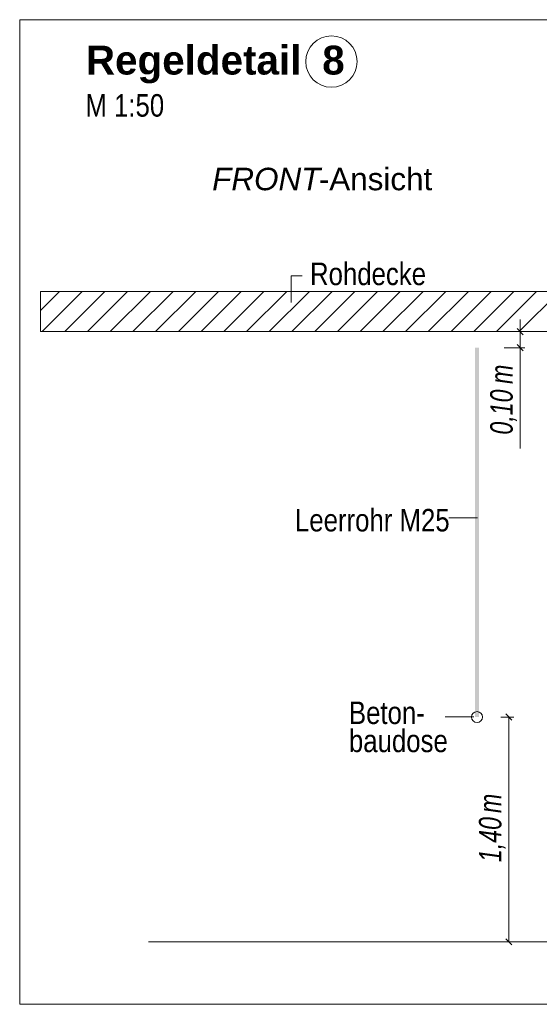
# Model space of a CAD drawing. Extents: x -720 to 300, y 62 to 1162.
# Tile 46 of 256: x 191 to 223, y 620 to 681. Entities that reach past the tile are written whole.
import ezdxf
from ezdxf.lldxf.tags import DXFTag

# ---------------------------------------------------------------- set-up
doc = ezdxf.new("R2010")
doc.units = 0
doc.layers.get('0').update_dxf_attribs({"lineweight": 13})
for name, color, linetype, lineweight, true_color in [('E_Aussparung Bemaßung-A06G93XZ8I', 5, 'Continuous', 9, 0x0000ff), ('E_Betonbaudose', 1, 'Continuous', 13, 0xff0000), ('E_Detail_Beschriftung', 7, 'Continuous', 13, 0x009900), ('E_Detail_Wandschraffur', 7, 'Continuous', 5, 0xc0c0c0), ('E_Leerrohr Beschriftung', 1, 'Continuous', 9, 0xff0000)]:
    doc.layers.add(name, color=color, linetype=linetype, lineweight=lineweight, true_color=true_color)
doc.layers.add('E_Detail_Linie_Text_Bem', color=7, linetype='Continuous', lineweight=13)
doc.styles.get("Standard").update_dxf_attribs({"font": 'ARIALN.TTF'})
tags = doc.linetypes.add('fein_strichliert', pattern=[4, 1, -2, 1]).pattern_tags.tags
tags[8:9] = [DXFTag(74, 4), DXFTag(75, 0), DXFTag(340, '0'), DXFTag(46, 0.0), DXFTag(50, 0.0), DXFTag(44, 0.0), DXFTag(45, 0.0)]
tags[6:7] = [DXFTag(74, 4), DXFTag(75, 0), DXFTag(340, '0'), DXFTag(46, 0.0), DXFTag(50, 0.0), DXFTag(44, 0.0), DXFTag(45, 0.0)]
tags[4:5] = [DXFTag(74, 4), DXFTag(75, 0), DXFTag(340, '0'), DXFTag(46, 0.0), DXFTag(50, 0.0), DXFTag(44, 0.0), DXFTag(45, 0.0)]
tags = doc.linetypes.add('fein_strichliert-A06G93Y38I', pattern=[4, 1, -2, 1]).pattern_tags.tags
tags[8:9] = [DXFTag(74, 4), DXFTag(75, 0), DXFTag(340, '0'), DXFTag(46, 0.0), DXFTag(50, 0.0), DXFTag(44, 0.0), DXFTag(45, 0.0)]
tags[6:7] = [DXFTag(74, 4), DXFTag(75, 0), DXFTag(340, '0'), DXFTag(46, 0.0), DXFTag(50, 0.0), DXFTag(44, 0.0), DXFTag(45, 0.0)]
tags[4:5] = [DXFTag(74, 4), DXFTag(75, 0), DXFTag(340, '0'), DXFTag(46, 0.0), DXFTag(50, 0.0), DXFTag(44, 0.0), DXFTag(45, 0.0)]

# ---------------------------------------------------------------- blocks, each defined once
blk = doc.blocks.new('Referenz-A06G93Y68I')
at = {"layer": 'E_Aussparung Bemaßung-A06G93XZ8I', "linetype": 'Continuous', "ltscale": 0.13}
for p, q in [((222.281, 662.67), (222.281, 654.632)), ((222.581, 661.906), (221.281, 661.906)), ((222.09, 662.097), (222.472, 661.715)), ((222.09, 661.097), (222.472, 660.715)), ((222.581, 660.906), (221.281, 660.906)), ((221.881, 637.906), (221.081, 637.906)), ((221.772, 637.715), (221.39, 638.097)), ((221.581, 637.906), (221.581, 623.906)), ((221.881, 623.906), (221.081, 623.906)), ((221.772, 623.715), (221.39, 624.097))]:
    blk.add_line(p, q, dxfattribs=at)
at = {"layer": 'E_Betonbaudose', "linetype": 'Continuous', "ltscale": 0.13}
blk.add_circle((219.595, 637.906), 0.34, dxfattribs=at)
at = {"layer": 'E_Detail_Linie_Text_Bem', "linetype": 'fein_strichliert-A06G93Y38I', "ltscale": 0.65}
for p, q in [((253.903, 681.333), (191.134, 681.333)), ((191.134, 681.333), (191.134, 620.017)), ((191.134, 620.017), (250.877, 620.017))]:
    blk.add_line(p, q, dxfattribs=at)
at = {"layer": 'E_Detail_Linie_Text_Bem', "color": 0, "linetype": 'Continuous', "ltscale": 0.13}
for p, q in [((208.025, 663.726), (208.025, 665.374)), ((208.025, 665.374), (208.711, 665.374)), ((217.839, 650.31), (219.624, 650.31)), ((217.603, 637.91), (219.388, 637.91))]:
    blk.add_line(p, q, dxfattribs=at)
at = {"layer": 'E_Detail_Linie_Text_Bem', "linetype": 'Continuous', "ltscale": 0.13}
for p, q in [((243.751, 664.406), (192.424, 664.406)), ((192.424, 664.406), (192.424, 661.906)), ((192.424, 661.906), (202.816, 661.906)), ((192.424, 661.906), (241.251, 661.906)), ((202.816, 661.906), (243.751, 661.906)), ((199.15, 623.906), (236.163, 623.906))]:
    blk.add_line(p, q, dxfattribs=at)
blk.add_solid([(219.72, 660.907), (219.72, 637.906), (219.47, 660.906), (219.47, 637.906)], dxfattribs=at)
at = {"layer": 'E_Detail_Wandschraffur', "linetype": 'ByBlock', "ltscale": 0.13}
for p, q in [((192.424, 663.221), (193.609, 664.406)), ((193.937, 661.906), (196.437, 664.406)), ((196.766, 661.906), (199.266, 664.406)), ((199.594, 661.906), (202.094, 664.406)), ((202.422, 661.906), (204.922, 664.406)), ((205.251, 661.906), (207.751, 664.406)), ((208.079, 661.906), (210.579, 664.406)), ((210.908, 661.906), (213.408, 664.406)), ((213.736, 661.906), (216.236, 664.406)), ((216.565, 661.906), (219.065, 664.406)), ((219.393, 661.906), (221.893, 664.406)), ((222.221, 661.906), (224.721, 664.406))]:
    blk.add_line(p, q, dxfattribs=at)
at = {"layer": 'E_Detail_Wandschraffur', "linetype": 'fein_strichliert', "ltscale": 0.13}
for p, q in [((192.523, 661.906), (195.023, 664.406)), ((195.351, 661.906), (197.851, 664.406)), ((198.18, 661.906), (200.68, 664.406)), ((201.008, 661.906), (203.508, 664.406)), ((203.837, 661.906), (206.337, 664.406)), ((206.665, 661.906), (209.165, 664.406)), ((209.493, 661.906), (211.993, 664.406)), ((212.322, 661.906), (214.822, 664.406)), ((215.15, 661.906), (217.65, 664.406)), ((217.979, 661.906), (220.479, 664.406)), ((220.807, 661.906), (223.307, 664.406))]:
    blk.add_line(p, q, dxfattribs=at)
at = {"layer": 'E_Leerrohr Beschriftung', "linetype": 'Continuous', "ltscale": 0.13}
blk.add_circle((210.533, 678.726), 1.6, dxfattribs=at)
at = {"layer": 'E_Aussparung Bemaßung-A06G93XZ8I', "linetype": 'Continuous', "ltscale": 0.13, "char_height": 1.4, "attachment_point": 1, "rotation": 90}
for s, insert in [('{\\W0.9;\\fArial Narrow|b0|i1;m}', (220.415, 658.647)), ('{\\W0.9;\\fArial Narrow|b0|i1;0,10 }', (220.415, 655.494)), ('{\\W0.9;\\fArial Narrow|b0|i1;m}', (219.715, 631.927)), ('{\\W0.9;\\fArial Narrow|b0|i1;1,40 }', (219.715, 628.87))]:
    blk.add_mtext(s, dxfattribs=dict(at, insert=insert))
at = {"layer": 'E_Detail_Beschriftung', "color": 1, "linetype": 'Continuous', "lineweight": 35, "ltscale": 0.35, "true_color": 0xff0000, "char_height": 1.8, "attachment_point": 1}
for s, insert in [('{\\fArial|b1|i0;Regeldetail}', (195.252, 679.718)), ('{\\fArial|b1|i0;8}', (209.962, 679.718))]:
    blk.add_mtext(s, dxfattribs=dict(at, insert=insert))
at = {"layer": 'E_Detail_Beschriftung', "linetype": 'Continuous', "ltscale": 0.13, "char_height": 1.4, "attachment_point": 1}
for s, insert in [('{\\fArial Narrow;M 1:50}', (195.222, 676.697)), ('{\\fArial Narrow;Rohdecke}', (209.202, 666.204)), ('{\\fArial Narrow;Leerrohr M25}', (208.266, 650.866)), ('{\\fArial Narrow;Beton-}', (211.623, 638.871)), ('{\\fArial Narrow;baudose}', (211.623, 637.121))]:
    blk.add_mtext(s, dxfattribs=dict(at, insert=insert))
at = {"layer": 'E_Detail_Beschriftung', "linetype": 'Continuous', "lineweight": -2, "ltscale": 0.25, "char_height": 1.4, "attachment_point": 1}
for s, insert in [('{\\fArial|b0|i1;FRONT}', (203.112, 672.112)), ('{\\fArial;-Ansicht}', (209.747, 672.112))]:
    blk.add_mtext(s, dxfattribs=dict(at, insert=insert))

msp = doc.modelspace()

# ---------------------------------------------------------------- block references
at = {"color": 8, "lineweight": 25, "ltscale": 0.25, "true_color": 0x808080}
msp.add_blockref('Referenz-A06G93Y68I', (0, 0), dxfattribs=at)

doc.saveas('drawing.dxf')
